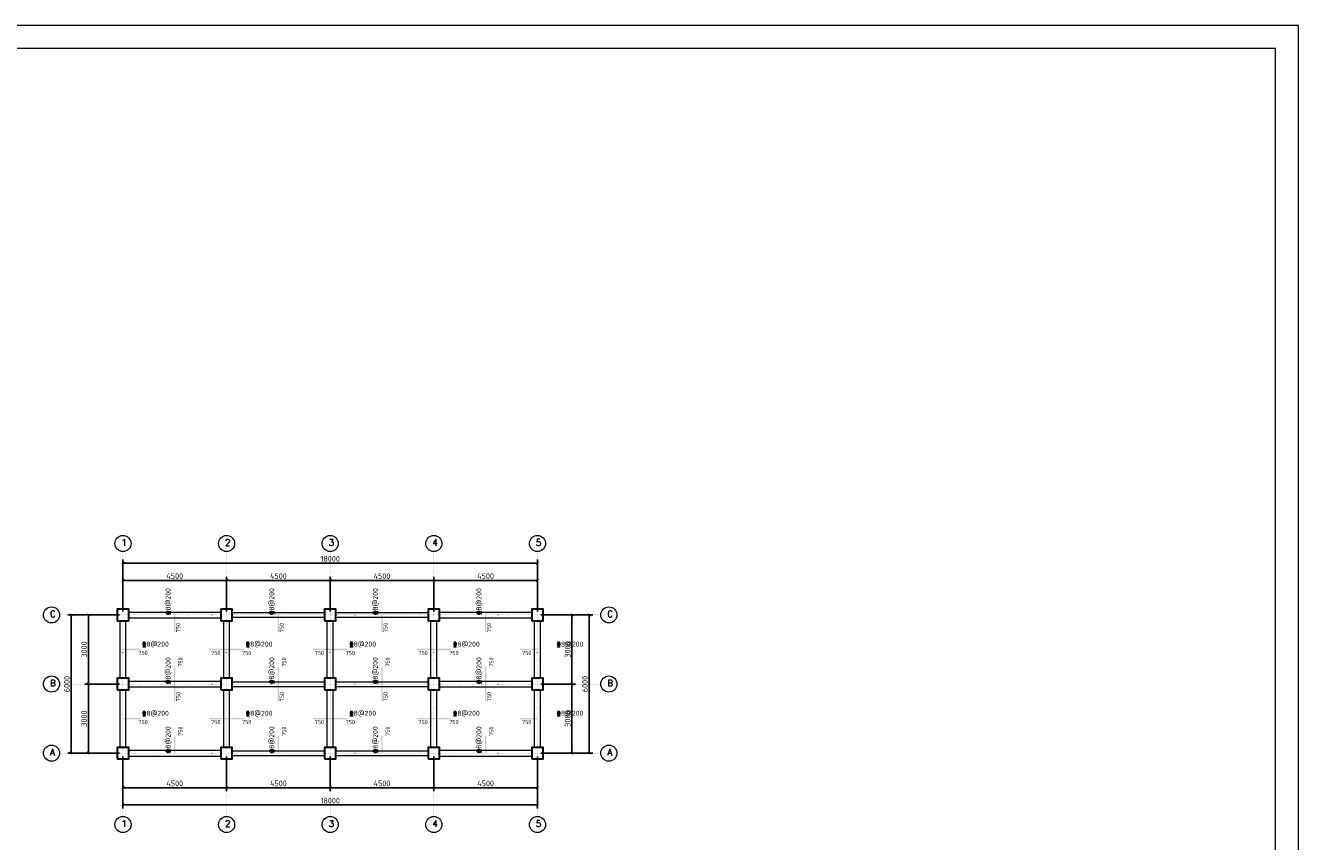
# Model space of a CAD drawing. Header units: millimetres. Extents: x -33050 to 51050, y -27811 to 31589.
# Tile 3 of 3: x -4233 to 51050, y -3837 to 31589. Entities that reach past the tile are written whole.
import ezdxf

# ---------------------------------------------------------------- set-up
doc = ezdxf.new("R2010")
doc.units = ezdxf.units.MM
doc.header["$LTSCALE"] = 100
doc.linetypes.add('DOT', pattern=[0.508, 0, -0.508])
for name, color, linetype, lineweight in [('S-AXIS', 3, 'Continuous', 15), ('S-AXIS_TEXT', 7, 'Continuous', 15), ('S-BEAM_CON', 4, 'Continuous', 20), ('S-COLU', 6, 'Continuous', 30), ('S-DIM', 3, 'Continuous', 15), ('S-DOTE', 253, 'DOT', 15), ('S-FLOOR_UP_REIN', 1, 'Continuous', 30), ('S-FLOOR_UP_TEXT', 7, 'Continuous', 15), ('S-PUB_TITLE', 4, 'Continuous', 15)]:
    doc.layers.add(name, color=color, linetype=linetype, lineweight=lineweight)
doc.styles.add('AXIS', font='txt.shx')
doc.styles.get("Standard").update_dxf_attribs({"font": 'GBENOR', "bigfont": 'GBCBIG'})
doc.styles.add('TSSD_Rein', font='tssdeng.shx', dxfattribs={"bigfont": 'gbcbig.shx'})
doc.dimstyles.new('DIM100', dxfattribs={"dimscale": 100, "dimtxt": 2.5, "dimasz": 2.5, "dimexe": 1.5, "dimexo": 1.5, "dimtad": 1, "dimtxsty": 'Standard', "dimtsz": 0.5, "dimcen": 2.5, "dimclrd": 3, "dimclre": 3, "dimclrt": 7, "dimazin": 3, "dimtfac": 1, "dimtmove": 0, "dimatfit": 3})

msp = doc.modelspace()

# ---------------------------------------------------------------- linework, layer by layer
at = {"layer": 'S-AXIS'}
for centre in [(0, 9100), (4500, 9100), (9000, 9100), (13500, 9100), (18000, 9100), (-3100, 6000), (21100, 6000), (-3100, 3000), (21100, 3000), (-3100, 0), (21100, 0), (0, -3100), (4500, -3100), (9000, -3100), (13500, -3100), (18000, -3100)]:
    msp.add_circle(centre, 350, dxfattribs=at)
at = {"layer": 'S-BEAM_CON'}
for p, q in [((250, 6125), (4250, 6125)), ((4750, 6100), (8750, 6100)), ((9250, 6100), (13250, 6100)), ((13750, 6125), (17750, 6125)), ((-125, 3250), (-125, 5750)), ((125, 3250), (125, 5750)), ((250, 5875), (4250, 5875)), ((4375, 3250), (4375, 5750)), ((4625, 3250), (4625, 5750)), ((4750, 5900), (8750, 5900)), ((8875, 3250), (8875, 5750)), ((9125, 3250), (9125, 5750)), ((9250, 5900), (13250, 5900)), ((13375, 3250), (13375, 5750)), ((13625, 3250), (13625, 5750)), ((13750, 5875), (17750, 5875)), ((17875, 3250), (17875, 5750)), ((18125, 3250), (18125, 5750)), ((250, 3125), (4250, 3125)), ((250, 2875), (4250, 2875)), ((4750, 3100), (8750, 3100)), ((4750, 2900), (8750, 2900)), ((9250, 3100), (13250, 3100)), ((9250, 2900), (13250, 2900)), ((13750, 3125), (17750, 3125)), ((13750, 2875), (17750, 2875)), ((-125, 250), (-125, 2750)), ((125, 250), (125, 2750)), ((4375, 250), (4375, 2750)), ((4625, 250), (4625, 2750)), ((8875, 250), (8875, 2750)), ((9125, 250), (9125, 2750)), ((13375, 250), (13375, 2750)), ((13625, 250), (13625, 2750)), ((17875, 250), (17875, 2750)), ((18125, 250), (18125, 2750)), ((250, 125), (4250, 125)), ((4750, 100), (8750, 100)), ((9250, 100), (13250, 100)), ((13750, 125), (17750, 125)), ((250, -125), (4250, -125)), ((4750, -100), (8750, -100)), ((9250, -100), (13250, -100)), ((13750, -125), (17750, -125))]:
    msp.add_line(p, q, dxfattribs=at)
at = {"layer": 'S-COLU'}
for points in [[(-250, 5750), (250, 5750), (250, 6250), (-250, 6250), (-250, 5750)], [(4250, 5750), (4750, 5750), (4750, 6250), (4250, 6250), (4250, 5750)], [(8750, 5750), (9250, 5750), (9250, 6250), (8750, 6250), (8750, 5750)], [(13250, 5750), (13750, 5750), (13750, 6250), (13250, 6250), (13250, 5750)], [(17750, 5750), (18250, 5750), (18250, 6250), (17750, 6250), (17750, 5750)], [(-250, 2750), (250, 2750), (250, 3250), (-250, 3250), (-250, 2750)], [(4250, 2750), (4750, 2750), (4750, 3250), (4250, 3250), (4250, 2750)], [(8750, 2750), (9250, 2750), (9250, 3250), (8750, 3250), (8750, 2750)], [(13250, 2750), (13750, 2750), (13750, 3250), (13250, 3250), (13250, 2750)], [(17750, 2750), (18250, 2750), (18250, 3250), (17750, 3250), (17750, 2750)], [(-250, -250), (250, -250), (250, 250), (-250, 250), (-250, -250)], [(4250, -250), (4750, -250), (4750, 250), (4250, 250), (4250, -250)], [(8750, -250), (9250, -250), (9250, 250), (8750, 250), (8750, -250)], [(13250, -250), (13750, -250), (13750, 250), (13250, 250), (13250, -250)], [(17750, -250), (18250, -250), (18250, 250), (17750, 250), (17750, -250)]]:
    msp.add_lwpolyline(points, close=True, dxfattribs=at)
at = {"layer": 'S-DOTE'}
for p, q in [((0, -2750), (0, 8750)), ((4500, -2750), (4500, 8750)), ((9000, -2750), (9000, 8750)), ((13500, -2750), (13500, 8750)), ((18000, -2750), (18000, 8750)), ((-2750, 6000), (20750, 6000)), ((-2750, 3000), (20750, 3000)), ((-2750, 0), (20750, 0))]:
    msp.add_line(p, q, dxfattribs=at)
at = {"layer": 'S-FLOOR_UP_REIN'}
for points in [[(2220, 5250), (2280, 5250), (2220, 6000), (2280, 6000)], [(6720, 5250), (6780, 5250), (6720, 6000), (6780, 6000)], [(11220, 5250), (11280, 5250), (11220, 6000), (11280, 6000)], [(15720, 5250), (15780, 5250), (15720, 6000), (15780, 6000)], [(0, 4470), (750, 4470), (0, 4530), (750, 4530)], [(3750, 4470), (5250, 4470), (3750, 4530), (5250, 4530)], [(8250, 4470), (9750, 4470), (8250, 4530), (9750, 4530)], [(12750, 4470), (14250, 4470), (12750, 4530), (14250, 4530)], [(17250, 4470), (18000, 4470), (17250, 4530), (18000, 4530)], [(2220, 2250), (2280, 2250), (2220, 3750), (2280, 3750)], [(6720, 2250), (6780, 2250), (6720, 3750), (6780, 3750)], [(11220, 2250), (11280, 2250), (11220, 3750), (11280, 3750)], [(15720, 2250), (15780, 2250), (15720, 3750), (15780, 3750)], [(0, 1470), (750, 1470), (0, 1530), (750, 1530)], [(3750, 1470), (5250, 1470), (3750, 1530), (5250, 1530)], [(8250, 1470), (9750, 1470), (8250, 1530), (9750, 1530)], [(12750, 1470), (14250, 1470), (12750, 1530), (14250, 1530)], [(17250, 1470), (18000, 1470), (17250, 1530), (18000, 1530)], [(2220, 0), (2280, 0), (2220, 750), (2280, 750)], [(6720, 0), (6780, 0), (6720, 750), (6780, 750)], [(11220, 0), (11280, 0), (11220, 750), (11280, 750)], [(15720, 0), (15780, 0), (15720, 750), (15780, 750)]]:
    msp.add_solid(points, dxfattribs=at)
at = {"layer": 'S-PUB_TITLE'}
for p, q in [((51050, 31588.909), (-33050, 31588.909)), ((51050, -27811.091), (51050, 31588.909)), ((50050, 30588.909), (-30550, 30588.909)), ((50050, -25311.091), (50050, 30588.909))]:
    msp.add_line(p, q, dxfattribs=at)

# ---------------------------------------------------------------- texts
at = {"layer": 'S-AXIS_TEXT', "style": 'AXIS'}
for s, p in [('1', (-70, 9002)), ('2', (4430, 9002)), ('3', (8930, 9002)), ('4', (13430, 9002)), ('5', (17930, 9002)), ('C', (-3170, 5902)), ('C', (21030, 5902)), ('B', (-3170, 2902)), ('B', (21030, 2902)), ('A', (-3170, -98)), ('A', (21030, -98)), ('1', (-70, -3198)), ('2', (4430, -3198)), ('3', (8930, -3198)), ('4', (13430, -3198)), ('5', (17930, -3198))]:
    msp.add_text(s, height=280, dxfattribs=at).set_placement(p)
at = {"layer": 'S-FLOOR_UP_TEXT', "style": 'TSSD_Rein'}
for p in [(2070, 6000), (6570, 6000), (11070, 6000), (15570, 6000), (2070, 3000), (6570, 3000), (11070, 3000), (15570, 3000), (2070, 0), (6570, 0), (11070, 0), (15570, 0)]:
    msp.add_text('%%1328@200', height=220, rotation=90, dxfattribs=at).set_placement(p)
at = {"layer": 'S-FLOOR_UP_TEXT'}
for p in [(2490, 5250), (6990, 5250), (11490, 5250), (15990, 5250), (2590, 3750), (7090, 3750), (11590, 3750), (16090, 3750), (2490, 2250), (6990, 2250), (11490, 2250), (15990, 2250), (2590, 750), (7090, 750), (11590, 750), (16090, 750)]:
    msp.add_text('750', height=180, rotation=90, dxfattribs=at).set_placement(p)
for p in [(670, 4260), (3830, 4260), (5170, 4260), (8330, 4260), (9670, 4260), (12830, 4260), (14170, 4260), (17330, 4260), (670, 1260), (3830, 1260), (5170, 1260), (8330, 1260), (9670, 1260), (12830, 1260), (14170, 1260), (17330, 1260)]:
    msp.add_text('750', height=180, dxfattribs=at).set_placement(p)
at = {"layer": 'S-FLOOR_UP_TEXT', "style": 'TSSD_Rein'}
for p in [(830, 4620), (5330, 4620), (9830, 4620), (14330, 4620), (18830, 4620), (830, 1620), (5330, 1620), (9830, 1620), (14330, 1620), (18830, 1620)]:
    msp.add_text('%%1328@200', height=220, dxfattribs=at).set_placement(p)

# ---------------------------------------------------------------- dimensions: what is measured, and where the dimension line sits
at = {"layer": 'S-DIM'}
for base, p1, p2 in [((0, 8250), (0, 6000), (18000, 6000)), ((0, 7500), (0, 6000), (4500, 6000)), ((4500, 7500), (4500, 6000), (9000, 6000)), ((9000, 7500), (9000, 6000), (13500, 6000)), ((13500, 7500), (13500, 6000), (18000, 6000)), ((0, -1500), (0, 0), (4500, 0)), ((0, -2250), (0, 0), (18000, 0)), ((4500, -1500), (4500, 0), (9000, 0)), ((9000, -1500), (9000, 0), (13500, 0)), ((13500, -1500), (13500, 0), (18000, 0))]:
    msp.add_linear_dim(base=base, p1=p1, p2=p2, dimstyle='DIM100', dxfattribs=at).render()
for base, p1, p2 in [((-2250, 0), (0, 0), (0, 6000)), ((-1500, 3000), (0, 3000), (0, 6000)), ((19500, 3000), (18000, 3000), (18000, 6000)), ((20250, 0), (18000, 0), (18000, 6000)), ((-1500, 0), (0, 0), (0, 3000)), ((19500, 0), (18000, 0), (18000, 3000))]:
    msp.add_linear_dim(base=base, p1=p1, p2=p2, angle=90, dimstyle='DIM100', dxfattribs=at).render()

doc.saveas('drawing.dxf')
